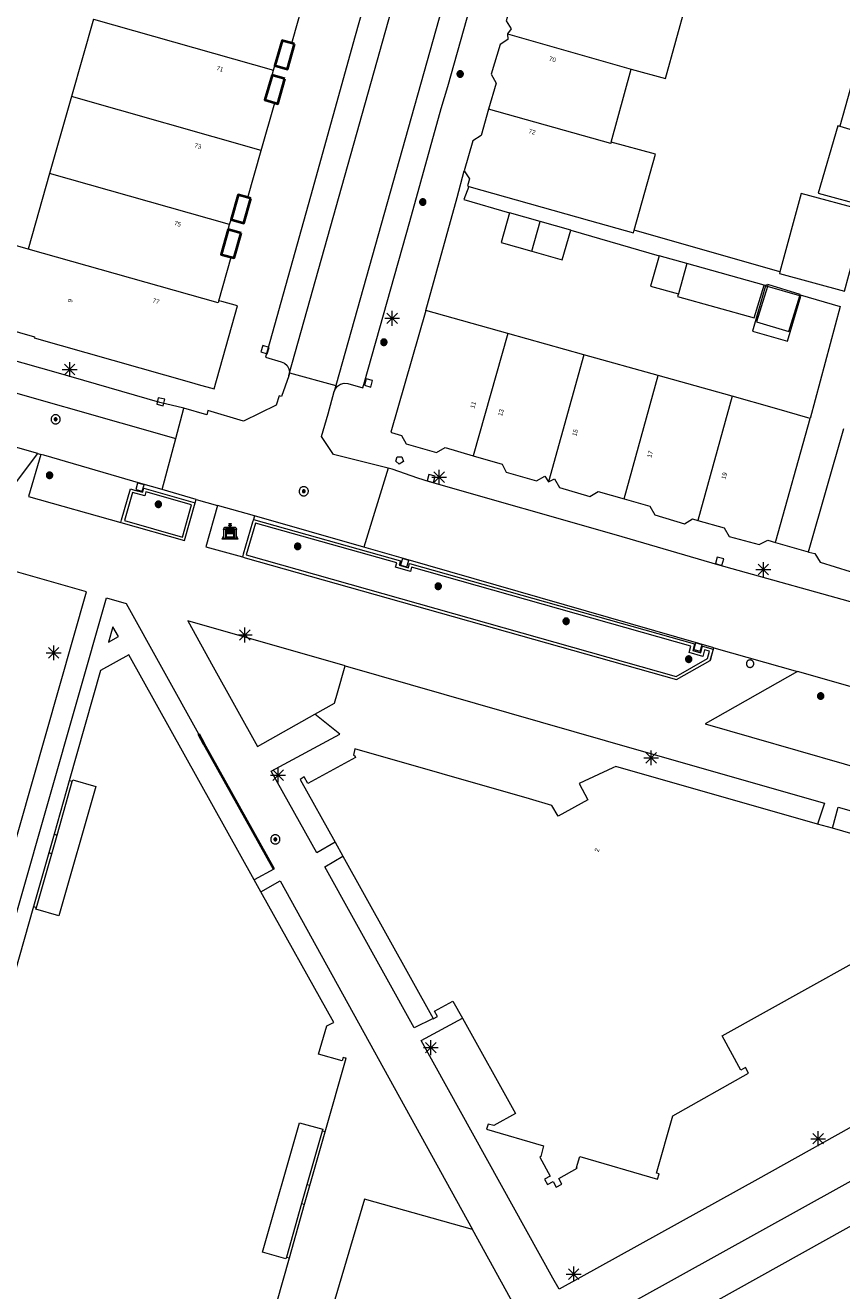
# Model space of a CAD drawing. Header units: metres. Extents: x 135779 to 137489, y 452643 to 455118.
# Tile 214 of 256: x 136833 to 136888, y 453470 to 453555. Entities that reach past the tile are written whole.
import ezdxf
from ezdxf.enums import TextEntityAlignment as Align

# ---------------------------------------------------------------- set-up
doc = ezdxf.new("R2010")
doc.units = ezdxf.units.M
doc.linetypes.add('DGN_Style_4', pattern=[89.853097, 44.898487, -22.449243, 0.056123, -22.449243])
for name, color, linetype, lineweight in [('KTop_BAK_Afval apart plaats', 96, 'Continuous', 13), ('KTop_BTD_Groenvoorziening', 62, 'Continuous', 13), ('KTop_GBI_Luifel', 40, 'Continuous', 40), ('KTop_NAR_Huisnummer (t)', 7, 'Continuous', 13), ('KTop_NAR_Huisnummer tijdelijk (t)', 7, 'Continuous', 13), ('KTop_OBW_Overig Plus', 1, 'Continuous', 13), ('KTop_OTD_Gesloten verharding', 15, 'Continuous', 13), ('KTop_PAL_Afsluitpaal', 222, 'Continuous', 13), ('KTop_PAL_Lichtmast', 40, 'Continuous', 13), ('KTop_PND_Grondvlaksituatie van BAG-pand [tachy]', 1, 'Continuous', 13), ('KTop_PND_Pandscheiding', 40, 'Continuous', 13), ('KTop_PUT_Brandkraan of -put', 1, 'Continuous', 13), ('KTop_PUT_Inspectie- of rioolput', 15, 'Continuous', 13), ('KTop_PUT_Kolk', 15, 'Continuous', 13), ('KTop_SHD_Hek (l)', 15, 'DGN_Style_4', 40), ('KTop_SHD_Muur', 15, 'Continuous', 13), ('KTop_VGO_Boom', 92, 'Continuous', 13), ('KTop_WGD_Rijbaan_Lokale weg', 251, 'Continuous', 13), ('KTop_WGD_Rijbaan_Lokale weg_verkeersdrempel', 40, 'Continuous', 13), ('KTop_WGD_Voetpad', 251, 'Continuous', 13)]:
    doc.layers.add(name, color=color, linetype=linetype, lineweight=lineweight)
doc.styles.add('Style-ROVU', font='ROVU.shx')
doc.styles.add('Style-ROVUCURSIEF', font='ROVUCURSIEF.shx')

# ---------------------------------------------------------------- blocks, each defined once
blk = doc.blocks.new('BAK_Afval_apart_plaats')
at = {"layer": 'KTop_BAK_Afval apart plaats'}
for p, q in [((-0.43, 0.141), (-0.425, 0.168)), ((-0.43, 0.118), (-0.43, 0.141)), ((-0.29, 0.118), (-0.43, 0.118)), ((-0.43, 0.118), (-0.43, -0.457)), ((-0.29, 0.118), (-0.43, 0.118)), ((-0.425, 0.168), (-0.416, 0.193)), ((-0.416, 0.193), (-0.403, 0.215)), ((-0.403, 0.215), (-0.384, 0.24)), ((-0.384, 0.24), (-0.364, 0.258)), ((-0.364, 0.258), (-0.342, 0.272)), ((-0.342, 0.272), (0, 0.272)), ((-0.282, 0.167), (-0.29, 0.146)), ((-0.282, 0.167), (-0.29, 0.146)), ((-0.29, 0.146), (-0.29, 0.118)), ((-0.29, 0.146), (-0.29, 0.118)), ((-0.29, -0.429), (-0.29, 0.118)), ((-0.29, 0.118), (-0.29, -0.429)), ((-0.273, 0.186), (-0.282, 0.167)), ((-0.273, 0.186), (-0.282, 0.167)), ((-0.248, 0.217), (-0.273, 0.186)), ((-0.248, 0.217), (-0.273, 0.186)), ((0.248, 0.217), (-0.248, 0.217)), ((0.248, 0.217), (-0.248, 0.217)), ((-0.242, 0.081), (-0.242, 0.153)), ((-0.242, 0.153), (0.242, 0.153)), ((0.242, 0.081), (-0.242, 0.081)), ((-0.242, 0.034), (-0.242, 0.081)), ((-0.242, 0.081), (0.242, 0.081)), ((-0.242, -0.059), (-0.242, 0.034)), ((-0.242, 0.034), (0.242, 0.034)), ((0.242, 0.034), (-0.242, 0.034)), ((-0.073, 0.513), (-0.072, 0.515)), ((-0.073, 0.513), (-0.073, 0.49)), ((-0.072, 0.511), (-0.073, 0.513)), ((-0.072, 0.511), (-0.073, 0.513)), ((-0.073, 0.49), (-0.072, 0.488)), ((-0.073, 0.399), (-0.073, 0.376)), ((-0.072, 0.397), (-0.073, 0.399)), ((-0.073, 0.376), (-0.072, 0.374)), ((-0.072, 0.515), (-0.071, 0.516)), ((-0.07, 0.51), (-0.072, 0.511)), ((-0.07, 0.51), (-0.072, 0.511)), ((-0.072, 0.488), (-0.07, 0.486)), ((-0.07, 0.396), (-0.072, 0.397)), ((-0.072, 0.374), (-0.07, 0.373)), ((-0.071, 0.516), (-0.07, 0.517)), ((-0.07, 0.517), (-0.067, 0.519)), ((-0.069, 0.509), (-0.07, 0.51)), ((-0.069, 0.509), (-0.07, 0.51)), ((-0.07, 0.486), (-0.069, 0.485)), ((-0.069, 0.395), (-0.07, 0.396)), ((-0.07, 0.373), (-0.069, 0.371)), ((-0.066, 0.507), (-0.069, 0.509)), ((-0.066, 0.507), (-0.069, 0.509)), ((-0.069, 0.485), (-0.066, 0.484)), ((-0.066, 0.394), (-0.069, 0.395)), ((-0.069, 0.371), (-0.066, 0.37)), ((-0.067, 0.519), (-0.065, 0.52)), ((-0.063, 0.506), (-0.066, 0.507)), ((-0.063, 0.506), (-0.066, 0.507)), ((-0.066, 0.484), (-0.063, 0.483)), ((-0.063, 0.392), (-0.066, 0.394)), ((-0.066, 0.37), (-0.063, 0.369)), ((-0.065, 0.52), (-0.061, 0.521)), ((-0.059, 0.505), (-0.063, 0.506)), ((-0.059, 0.505), (-0.063, 0.506)), ((-0.063, 0.483), (-0.059, 0.482)), ((-0.059, 0.391), (-0.063, 0.392)), ((-0.063, 0.369), (-0.059, 0.368)), ((-0.061, 0.521), (-0.055, 0.523)), ((-0.054, 0.504), (-0.059, 0.505)), ((-0.054, 0.504), (-0.059, 0.505)), ((-0.059, 0.482), (-0.054, 0.481)), ((-0.054, 0.39), (-0.059, 0.391)), ((-0.059, 0.368), (-0.054, 0.367)), ((-0.055, 0.523), (-0.049, 0.524)), ((-0.048, 0.503), (-0.054, 0.504)), ((-0.048, 0.503), (-0.054, 0.504)), ((-0.054, 0.481), (-0.048, 0.48)), ((-0.048, 0.389), (-0.054, 0.39)), ((-0.054, 0.367), (-0.048, 0.366)), ((-0.049, 0.524), (-0.043, 0.525)), ((-0.043, 0.502), (-0.048, 0.503)), ((-0.043, 0.502), (-0.048, 0.503)), ((-0.048, 0.48), (-0.043, 0.479)), ((-0.043, 0.388), (-0.048, 0.389)), ((-0.048, 0.366), (-0.043, 0.365)), ((-0.043, 0.525), (-0.035, 0.526)), ((-0.036, 0.501), (-0.043, 0.502)), ((-0.036, 0.501), (-0.043, 0.502)), ((-0.043, 0.479), (-0.036, 0.478)), ((-0.036, 0.388), (-0.043, 0.388)), ((-0.043, 0.365), (-0.036, 0.364)), ((-0.03, 0.501), (-0.036, 0.501)), ((-0.03, 0.501), (-0.036, 0.501)), ((-0.036, 0.478), (-0.03, 0.478)), ((-0.03, 0.387), (-0.036, 0.388)), ((-0.036, 0.364), (-0.03, 0.364)), ((-0.035, 0.526), (-0.029, 0.527)), ((-0.021, 0.5), (-0.03, 0.501)), ((-0.021, 0.5), (-0.03, 0.501)), ((-0.03, 0.478), (-0.028, 0.478)), ((-0.021, 0.387), (-0.03, 0.387)), ((-0.03, 0.364), (-0.028, 0.364)), ((-0.029, 0.527), (-0.023, 0.527)), ((-0.028, 0.478), (-0.021, 0.477)), ((-0.028, 0.468), (-0.028, 0.478)), ((-0.028, 0.478), (-0.021, 0.477)), ((-0.028, 0.4), (-0.028, 0.468)), ((-0.028, 0.468), (-0.021, 0.468)), ((-0.021, 0.468), (-0.028, 0.468)), ((-0.021, 0.4), (-0.028, 0.4)), ((-0.028, 0.364), (-0.021, 0.363)), ((-0.028, 0.355), (-0.028, 0.364)), ((-0.028, 0.364), (-0.021, 0.363)), ((-0.028, 0.272), (-0.028, 0.355)), ((-0.028, 0.355), (-0.021, 0.354)), ((-0.021, 0.354), (-0.028, 0.355)), ((0.028, 0.272), (-0.028, 0.272)), ((-0.023, 0.527), (-0.013, 0.528)), ((-0.014, 0.5), (-0.021, 0.5)), ((-0.014, 0.5), (-0.021, 0.5)), ((-0.021, 0.477), (-0.014, 0.477)), ((-0.021, 0.477), (-0.014, 0.477)), ((-0.021, 0.468), (-0.014, 0.468)), ((-0.014, 0.468), (-0.021, 0.468)), ((-0.014, 0.399), (-0.021, 0.4)), ((-0.014, 0.386), (-0.021, 0.387)), ((-0.021, 0.363), (-0.014, 0.363)), ((-0.021, 0.363), (-0.014, 0.363)), ((-0.021, 0.354), (-0.014, 0.354)), ((-0.014, 0.354), (-0.021, 0.354)), ((0, 0.5), (-0.014, 0.5)), ((0, 0.5), (-0.014, 0.5)), ((-0.014, 0.477), (0, 0.477)), ((-0.014, 0.477), (0, 0.477)), ((-0.014, 0.468), (0, 0.468)), ((0, 0.468), (-0.014, 0.468)), ((0, 0.399), (-0.014, 0.399)), ((0, 0.386), (-0.014, 0.386)), ((-0.014, 0.363), (0, 0.363)), ((-0.014, 0.363), (0, 0.363)), ((-0.014, 0.354), (0, 0.354)), ((0, 0.354), (-0.014, 0.354)), ((-0.013, 0.528), (-0.005, 0.528)), ((-0.005, 0.528), (0, 0.528)), ((0, 0.528), (0.005, 0.528)), ((0, 0.5), (0, 0.477)), ((0, 0.477), (0, 0.5)), ((0, 0.477), (0, 0.5)), ((0, 0.5), (0.014, 0.5)), ((0.014, 0.5), (0, 0.5)), ((0.014, 0.477), (0, 0.477)), ((0, 0.477), (0.014, 0.477)), ((0.014, 0.468), (0, 0.468)), ((0, 0.468), (0, 0.399)), ((0, 0.468), (0, 0.399)), ((0.014, 0.468), (0, 0.468)), ((0, 0.399), (0.014, 0.399)), ((0, 0.363), (0, 0.386)), ((0, 0.363), (0, 0.386)), ((0, 0.386), (0.014, 0.386)), ((0.014, 0.363), (0, 0.363)), ((0, 0.363), (0.014, 0.363)), ((0, 0.354), (0.014, 0.354)), ((0, 0.272), (0, 0.354)), ((0, 0.354), (0, 0.272)), ((0.014, 0.354), (0, 0.354)), ((0, 0.272), (0.342, 0.272)), ((0.028, 0.272), (0, 0.272)), ((0, 0.272), (0.028, 0.272)), ((0.005, 0.528), (0.013, 0.528)), ((0.013, 0.528), (0.023, 0.527)), ((0.014, 0.5), (0.021, 0.5)), ((0.021, 0.5), (0.014, 0.5)), ((0.021, 0.477), (0.014, 0.477)), ((0.014, 0.477), (0.021, 0.477)), ((0.021, 0.468), (0.014, 0.468)), ((0.021, 0.468), (0.014, 0.468)), ((0.014, 0.399), (0.021, 0.4)), ((0.014, 0.386), (0.021, 0.387)), ((0.021, 0.363), (0.014, 0.363)), ((0.014, 0.363), (0.021, 0.363)), ((0.014, 0.354), (0.021, 0.354)), ((0.021, 0.354), (0.014, 0.354)), ((0.021, 0.5), (0.03, 0.501)), ((0.03, 0.501), (0.021, 0.5)), ((0.028, 0.478), (0.021, 0.477)), ((0.021, 0.477), (0.028, 0.478)), ((0.021, 0.468), (0.028, 0.468)), ((0.028, 0.468), (0.021, 0.468)), ((0.028, 0.468), (0.021, 0.468)), ((0.021, 0.4), (0.028, 0.4)), ((0.021, 0.387), (0.03, 0.387)), ((0.028, 0.364), (0.021, 0.363)), ((0.021, 0.363), (0.028, 0.364)), ((0.021, 0.354), (0.028, 0.355)), ((0.028, 0.355), (0.021, 0.354)), ((0.023, 0.527), (0.029, 0.527)), ((0.03, 0.478), (0.028, 0.478)), ((0.028, 0.478), (0.028, 0.468)), ((0.028, 0.4), (0.028, 0.468)), ((0.03, 0.364), (0.028, 0.364)), ((0.028, 0.364), (0.028, 0.355)), ((0.028, 0.355), (0.028, 0.272)), ((0.029, 0.527), (0.035, 0.526)), ((0.03, 0.501), (0.036, 0.501)), ((0.036, 0.501), (0.03, 0.501)), ((0.036, 0.478), (0.03, 0.478)), ((0.03, 0.387), (0.036, 0.388)), ((0.036, 0.364), (0.03, 0.364)), ((0.035, 0.526), (0.043, 0.525)), ((0.036, 0.501), (0.043, 0.502)), ((0.043, 0.502), (0.036, 0.501)), ((0.043, 0.479), (0.036, 0.478)), ((0.036, 0.388), (0.043, 0.388)), ((0.043, 0.365), (0.036, 0.364)), ((0.043, 0.525), (0.049, 0.524)), ((0.043, 0.502), (0.048, 0.503)), ((0.048, 0.503), (0.043, 0.502)), ((0.048, 0.48), (0.043, 0.479)), ((0.043, 0.388), (0.048, 0.389)), ((0.048, 0.366), (0.043, 0.365)), ((0.048, 0.503), (0.054, 0.504)), ((0.054, 0.504), (0.048, 0.503)), ((0.054, 0.481), (0.048, 0.48)), ((0.048, 0.389), (0.054, 0.39)), ((0.054, 0.367), (0.048, 0.366)), ((0.049, 0.524), (0.055, 0.523)), ((0.054, 0.504), (0.059, 0.505)), ((0.059, 0.505), (0.054, 0.504)), ((0.059, 0.482), (0.054, 0.481)), ((0.054, 0.39), (0.059, 0.391)), ((0.059, 0.368), (0.054, 0.367)), ((0.055, 0.523), (0.061, 0.521)), ((0.059, 0.505), (0.063, 0.506)), ((0.063, 0.506), (0.059, 0.505)), ((0.063, 0.483), (0.059, 0.482)), ((0.059, 0.391), (0.063, 0.392)), ((0.063, 0.369), (0.059, 0.368)), ((0.061, 0.521), (0.065, 0.52)), ((0.063, 0.506), (0.066, 0.507)), ((0.066, 0.507), (0.063, 0.506)), ((0.066, 0.484), (0.063, 0.483)), ((0.063, 0.392), (0.066, 0.394)), ((0.066, 0.37), (0.063, 0.369)), ((0.065, 0.52), (0.067, 0.519)), ((0.066, 0.507), (0.069, 0.509)), ((0.069, 0.509), (0.066, 0.507)), ((0.069, 0.485), (0.066, 0.484)), ((0.066, 0.394), (0.069, 0.395)), ((0.069, 0.371), (0.066, 0.37)), ((0.067, 0.519), (0.07, 0.517)), ((0.069, 0.509), (0.07, 0.51)), ((0.07, 0.51), (0.069, 0.509)), ((0.07, 0.486), (0.069, 0.485)), ((0.069, 0.395), (0.07, 0.396)), ((0.07, 0.373), (0.069, 0.371)), ((0.07, 0.517), (0.071, 0.516)), ((0.07, 0.51), (0.072, 0.511)), ((0.072, 0.511), (0.07, 0.51)), ((0.072, 0.488), (0.07, 0.486)), ((0.07, 0.396), (0.072, 0.397)), ((0.072, 0.374), (0.07, 0.373)), ((0.071, 0.516), (0.072, 0.515)), ((0.072, 0.515), (0.073, 0.513)), ((0.072, 0.511), (0.073, 0.513)), ((0.073, 0.513), (0.072, 0.511)), ((0.073, 0.49), (0.072, 0.488)), ((0.072, 0.397), (0.073, 0.399)), ((0.073, 0.376), (0.072, 0.374)), ((0.073, 0.513), (0.073, 0.49)), ((0.073, 0.399), (0.073, 0.376)), ((0.242, 0.153), (0.242, 0.081)), ((0.242, 0.081), (0.242, 0.034)), ((0.242, 0.034), (0.242, -0.059)), ((0.273, 0.186), (0.248, 0.217)), ((0.273, 0.186), (0.248, 0.217)), ((0.282, 0.167), (0.273, 0.186)), ((0.282, 0.167), (0.273, 0.186)), ((0.29, 0.146), (0.282, 0.167)), ((0.29, 0.146), (0.282, 0.167)), ((0.29, 0.118), (0.29, 0.146)), ((0.29, 0.118), (0.29, 0.146)), ((0.43, 0.118), (0.29, 0.118)), ((0.29, 0.118), (0.29, -0.429)), ((0.43, 0.118), (0.29, 0.118)), ((0.29, -0.429), (0.29, 0.118)), ((0.342, 0.272), (0.364, 0.258)), ((0.364, 0.258), (0.384, 0.24)), ((0.384, 0.24), (0.403, 0.215)), ((0.403, 0.215), (0.416, 0.193)), ((0.416, 0.193), (0.425, 0.168)), ((0.425, 0.168), (0.43, 0.141)), ((0.43, 0.141), (0.43, 0.118)), ((0.43, -0.457), (0.43, 0.118)), ((-0.528, -0.528), (-0.43, -0.332)), ((0.528, -0.528), (-0.528, -0.528)), ((-0.43, -0.332), (-0.43, -0.457)), ((-0.43, -0.457), (0.43, -0.457)), ((-0.43, -0.457), (0.43, -0.457)), ((0.29, -0.429), (-0.29, -0.429)), ((-0.29, -0.429), (0.29, -0.429)), ((0.242, -0.059), (-0.242, -0.059)), ((-0.242, -0.059), (-0.242, -0.092)), ((0.242, -0.059), (-0.242, -0.059)), ((-0.242, -0.092), (0.242, -0.092)), ((-0.242, -0.11), (-0.242, -0.092)), ((-0.242, -0.092), (0.242, -0.092)), ((0.242, -0.11), (-0.242, -0.11)), ((0.242, -0.11), (-0.242, -0.11)), ((-0.242, -0.147), (0.242, -0.147)), ((-0.242, -0.41), (-0.242, -0.147)), ((0.242, -0.41), (-0.242, -0.41)), ((0.242, -0.11), (0.242, -0.059)), ((0.242, -0.092), (0.242, -0.11)), ((0.242, -0.092), (0.242, -0.11)), ((0.242, -0.147), (0.242, -0.41)), ((0.43, -0.457), (0.43, -0.332)), ((0.43, -0.332), (0.528, -0.528))]:
    blk.add_line(p, q, dxfattribs=at)
at = {"layer": 'KTop_BAK_Afval apart plaats', "flags": 128}
blk.add_lwpolyline([(0.029, 0.413), (0.035, 0.412), (0.043, 0.411), (0.049, 0.41), (0.055, 0.409), (0.061, 0.407), (0.065, 0.406), (0.067, 0.405), (0.07, 0.403), (0.071, 0.402), (0.072, 0.401), (0.073, 0.399), (0.072, 0.397), (0.07, 0.396), (0.069, 0.395), (0.066, 0.394), (0.063, 0.392), (0.059, 0.391), (0.054, 0.39), (0.048, 0.389), (0.043, 0.388), (0.036, 0.388), (0.03, 0.387), (0.021, 0.387), (0.014, 0.386), (0, 0.386), (-0.014, 0.386), (-0.021, 0.387), (-0.03, 0.387), (-0.036, 0.388), (-0.043, 0.388), (-0.048, 0.389), (-0.054, 0.39), (-0.059, 0.391), (-0.063, 0.392), (-0.066, 0.394), (-0.069, 0.395), (-0.07, 0.396), (-0.072, 0.397), (-0.073, 0.399), (-0.072, 0.401), (-0.071, 0.402), (-0.07, 0.403), (-0.067, 0.405), (-0.065, 0.406), (-0.061, 0.407), (-0.055, 0.409), (-0.049, 0.41), (-0.043, 0.411), (-0.035, 0.412), (-0.029, 0.413), (-0.028, 0.413), (-0.028, 0.4), (-0.021, 0.4), (-0.014, 0.399), (0, 0.399), (0.014, 0.399), (0.021, 0.4), (0.028, 0.4), (0.028, 0.413), (0.029, 0.413), (0.028, 0.413)], dxfattribs=at)
at = {"layer": 'KTop_BAK_Afval apart plaats'}
for p in [(0, 0), (-0.43, -0.457)]:
    blk.add_point(p, dxfattribs=at)
blk = doc.blocks.new('PAL_Lichtmast')
at = {"layer": 'KTop_PAL_Lichtmast'}
for p, q in [((-0.354, -0.354), (0.354, 0.354)), ((0.354, -0.354), (-0.354, 0.354)), ((0, -0.5), (0, 0.5)), ((-0.5, 0), (0.5, 0))]:
    blk.add_line(p, q, dxfattribs=at)
blk = doc.blocks.new('PAL_Afsluitpaal')
at = {"layer": 'KTop_PAL_Afsluitpaal', "flags": 128}
blk.add_lwpolyline([(0.25, 0), (0.249, 0.026), (0.245, 0.052), (0.238, 0.077), (0.228, 0.102), (0.217, 0.125), (0.202, 0.147), (0.186, 0.167), (0.167, 0.186), (0.147, 0.202), (0.125, 0.217), (0.102, 0.228), (0.077, 0.238), (0.052, 0.245), (0.026, 0.249), (0, 0.25), (-0.026, 0.249), (-0.052, 0.245), (-0.077, 0.238), (-0.102, 0.228), (-0.125, 0.217), (-0.147, 0.202), (-0.167, 0.186), (-0.186, 0.167), (-0.202, 0.147), (-0.217, 0.125), (-0.228, 0.102), (-0.238, 0.077), (-0.245, 0.052), (-0.249, 0.026), (-0.25, 0), (-0.249, -0.026), (-0.245, -0.052), (-0.238, -0.077), (-0.228, -0.102), (-0.217, -0.125), (-0.202, -0.147), (-0.186, -0.167), (-0.167, -0.186), (-0.147, -0.202), (-0.125, -0.217), (-0.102, -0.228), (-0.077, -0.238), (-0.052, -0.245), (-0.026, -0.249), (0, -0.25), (0.026, -0.249), (0.052, -0.245), (0.077, -0.238), (0.102, -0.228), (0.125, -0.217), (0.147, -0.202), (0.167, -0.186), (0.186, -0.167), (0.202, -0.147), (0.217, -0.125), (0.228, -0.102), (0.238, -0.077), (0.245, -0.052), (0.249, -0.026), (0.25, 0)], dxfattribs=at)
blk = doc.blocks.new('PUT_Kolk')
at = {"layer": 'KTop_PUT_Kolk', "flags": 128}
blk.add_lwpolyline([(0.225, -0.225), (0.225, 0.225), (-0.225, 0.225), (-0.225, -0.225), (0.225, -0.225)], dxfattribs=at)
blk = doc.blocks.new('PUT_Brandkraan_of_-put')
at = {"layer": 'KTop_PUT_Brandkraan of -put'}
for p, q in [((-0.25, 0.034), (0, 0.25)), ((-0.158, -0.25), (-0.25, 0.034)), ((0, 0.25), (0.25, 0.033)), ((0.25, 0.033), (0.158, -0.25)), ((0.158, -0.25), (-0.158, -0.25))]:
    blk.add_line(p, q, dxfattribs=at)
blk = doc.blocks.new('PUT_Inspectie-_of_rioolput')
at = {"layer": 'KTop_PUT_Inspectie- of rioolput', "flags": 128}
for points in [[(0.31, 0), (0.308, 0.032), (0.303, 0.064), (0.294, 0.095), (0.283, 0.126), (0.268, 0.155), (0.25, 0.182), (0.23, 0.207), (0.207, 0.23), (0.182, 0.25), (0.154, 0.268), (0.126, 0.283), (0.095, 0.294), (0.064, 0.303), (0.032, 0.308), (0, 0.309), (-0.032, 0.308), (-0.064, 0.303), (-0.096, 0.294), (-0.126, 0.283), (-0.155, 0.268), (-0.182, 0.25), (-0.207, 0.23), (-0.23, 0.207), (-0.25, 0.182), (-0.268, 0.154), (-0.283, 0.126), (-0.294, 0.095), (-0.303, 0.064), (-0.308, 0.032), (-0.309, 0), (-0.308, -0.032), (-0.303, -0.064), (-0.294, -0.096), (-0.283, -0.126), (-0.268, -0.155), (-0.25, -0.182), (-0.23, -0.207), (-0.207, -0.23), (-0.182, -0.25), (-0.155, -0.268), (-0.126, -0.283), (-0.096, -0.294), (-0.064, -0.303), (-0.032, -0.308), (0, -0.309), (0.032, -0.308), (0.064, -0.303), (0.095, -0.294), (0.126, -0.283), (0.155, -0.268), (0.182, -0.25), (0.207, -0.23), (0.23, -0.207), (0.25, -0.182), (0.268, -0.155), (0.283, -0.126), (0.294, -0.096), (0.303, -0.064), (0.308, -0.032), (0.31, 0)], [(0.095, 0), (0.094, 0.009), (0.092, 0.019), (0.09, 0.029), (0.086, 0.038), (0.082, 0.047), (0.076, 0.055), (0.07, 0.063), (0.063, 0.07), (0.055, 0.076), (0.047, 0.082), (0.038, 0.086), (0.029, 0.09), (0.019, 0.092), (0.009, 0.094), (0, 0.094), (-0.01, 0.094), (-0.02, 0.092), (-0.029, 0.09), (-0.039, 0.086), (-0.048, 0.082), (-0.056, 0.076), (-0.064, 0.07), (-0.071, 0.063), (-0.077, 0.055), (-0.082, 0.047), (-0.087, 0.038), (-0.09, 0.029), (-0.093, 0.019), (-0.094, 0.009), (-0.095, 0), (-0.094, -0.01), (-0.093, -0.02), (-0.09, -0.029), (-0.087, -0.039), (-0.082, -0.048), (-0.077, -0.056), (-0.071, -0.064), (-0.064, -0.071), (-0.056, -0.077), (-0.047, -0.082), (-0.039, -0.087), (-0.029, -0.09), (-0.02, -0.093), (-0.01, -0.094), (0, -0.095), (0.009, -0.094), (0.019, -0.093), (0.029, -0.09), (0.038, -0.087), (0.047, -0.082), (0.055, -0.077), (0.063, -0.071), (0.07, -0.064), (0.076, -0.056), (0.082, -0.047), (0.086, -0.039), (0.09, -0.029), (0.092, -0.02), (0.094, -0.01), (0.095, 0)], [(0.035, 0), (0.034, 0.003), (0.034, 0.007), (0.033, 0.01), (0.031, 0.014), (0.03, 0.017), (0.028, 0.02), (0.026, 0.023), (0.023, 0.026), (0.02, 0.028), (0.017, 0.03), (0.014, 0.031), (0.01, 0.033), (0.007, 0.034), (0.003, 0.034), (0, 0.034), (-0.004, 0.034), (-0.007, 0.034), (-0.011, 0.033), (-0.014, 0.031), (-0.018, 0.03), (-0.021, 0.028), (-0.023, 0.026), (-0.026, 0.023), (-0.028, 0.02), (-0.03, 0.017), (-0.032, 0.014), (-0.033, 0.01), (-0.034, 0.007), (-0.035, 0.003), (-0.035, 0), (-0.035, -0.004), (-0.034, -0.007), (-0.033, -0.011), (-0.032, -0.014), (-0.03, -0.018), (-0.028, -0.021), (-0.026, -0.023), (-0.023, -0.026), (-0.021, -0.028), (-0.017, -0.03), (-0.014, -0.032), (-0.011, -0.033), (-0.007, -0.034), (-0.004, -0.035), (0, -0.035), (0.003, -0.035), (0.007, -0.034), (0.01, -0.033), (0.014, -0.032), (0.017, -0.03), (0.02, -0.028), (0.023, -0.026), (0.026, -0.023), (0.028, -0.021), (0.03, -0.017), (0.031, -0.014), (0.033, -0.011), (0.034, -0.007), (0.034, -0.004), (0.035, 0)], [(0.01, 0.02), (0.007, 0.02), (0.005, 0.021), (0.003, 0.022), (0.001, 0.022), (-0.001, 0.022), (-0.004, 0.022), (-0.006, 0.021), (-0.008, 0.02), (-0.01, 0.019), (-0.012, 0.018), (-0.014, 0.017), (-0.016, 0.015), (-0.017, 0.013), (-0.019, 0.012), (-0.02, 0.009), (-0.021, 0.007), (-0.022, 0.005), (-0.022, 0.003), (-0.022, 0.001), (-0.022, -0.001), (-0.022, -0.004), (-0.022, -0.006), (-0.021, -0.008), (-0.02, -0.01), (-0.019, -0.012), (-0.017, -0.014), (-0.016, -0.016), (-0.014, -0.017), (-0.012, -0.019), (-0.01, -0.02), (-0.008, -0.021), (-0.006, -0.022), (-0.003, -0.022), (-0.001, -0.022), (0.001, -0.022), (0.003, -0.022), (0.005, -0.022), (0.008, -0.021), (0.01, -0.02), (0.012, -0.019), (0.014, -0.017), (0.015, -0.016), (0.017, -0.014), (0.018, -0.012), (0.02, -0.01), (0.02, -0.008), (0.021, -0.006), (0.022, -0.003), (0.022, -0.001), (0.022, 0.001), (0.022, 0.003), (0.021, 0.005), (0.02, 0.008), (0.019, 0.01), (0.018, 0.012), (0.017, 0.014), (0.015, 0.015), (0.013, 0.017), (0.012, 0.018), (0.01, 0.02)]]:
    blk.add_lwpolyline(points, dxfattribs=at)
blk = doc.blocks.new('VGO_Boom')
at = {"layer": 'KTop_VGO_Boom', "flags": 128}
for points in [[(0.215, 0), (0.214, 0.022), (0.21, 0.045), (0.204, 0.066), (0.196, 0.087), (0.186, 0.108), (0.174, 0.126), (0.16, 0.144), (0.144, 0.16), (0.126, 0.174), (0.107, 0.186), (0.087, 0.196), (0.066, 0.204), (0.045, 0.21), (0.022, 0.214), (-0.001, 0.215), (-0.023, 0.214), (-0.045, 0.21), (-0.067, 0.204), (-0.088, 0.196), (-0.108, 0.186), (-0.127, 0.174), (-0.144, 0.16), (-0.16, 0.144), (-0.174, 0.126), (-0.187, 0.107), (-0.197, 0.087), (-0.205, 0.066), (-0.211, 0.045), (-0.214, 0.022), (-0.215, -0.001), (-0.214, -0.023), (-0.211, -0.045), (-0.205, -0.067), (-0.197, -0.088), (-0.187, -0.108), (-0.174, -0.127), (-0.16, -0.144), (-0.144, -0.16), (-0.127, -0.174), (-0.108, -0.187), (-0.088, -0.197), (-0.067, -0.205), (-0.045, -0.211), (-0.023, -0.214), (0, -0.215), (0.022, -0.214), (0.045, -0.211), (0.066, -0.205), (0.087, -0.197), (0.108, -0.187), (0.126, -0.174), (0.144, -0.16), (0.16, -0.144), (0.174, -0.127), (0.186, -0.108), (0.196, -0.088), (0.204, -0.067), (0.21, -0.045), (0.214, -0.023), (0.215, -0.001)], [(0.155, 0), (0.154, 0.016), (0.152, 0.032), (0.147, 0.048), (0.142, 0.063), (0.134, 0.078), (0.125, 0.091), (0.115, 0.104), (0.104, 0.115), (0.091, 0.125), (0.077, 0.134), (0.063, 0.142), (0.048, 0.147), (0.032, 0.152), (0.016, 0.154), (-0.001, 0.155), (-0.017, 0.154), (-0.033, 0.152), (-0.048, 0.147), (-0.064, 0.142), (-0.078, 0.134), (-0.092, 0.125), (-0.104, 0.115), (-0.116, 0.104), (-0.126, 0.091), (-0.135, 0.077), (-0.142, 0.063), (-0.148, 0.048), (-0.152, 0.032), (-0.155, 0.016), (-0.155, -0.001), (-0.155, -0.017), (-0.152, -0.033), (-0.148, -0.048), (-0.142, -0.064), (-0.135, -0.078), (-0.126, -0.092), (-0.116, -0.104), (-0.104, -0.116), (-0.092, -0.126), (-0.078, -0.135), (-0.064, -0.142), (-0.048, -0.148), (-0.033, -0.152), (-0.017, -0.155), (0, -0.155), (0.016, -0.155), (0.032, -0.152), (0.048, -0.148), (0.063, -0.142), (0.078, -0.135), (0.091, -0.126), (0.104, -0.116), (0.115, -0.104), (0.125, -0.092), (0.134, -0.078), (0.142, -0.064), (0.147, -0.048), (0.152, -0.033), (0.154, -0.017), (0.155, -0.001)], [(0.095, 0), (0.094, 0.01), (0.093, 0.02), (0.09, 0.029), (0.087, 0.039), (0.082, 0.048), (0.077, 0.056), (0.071, 0.064), (0.064, 0.071), (0.056, 0.077), (0.047, 0.082), (0.039, 0.087), (0.029, 0.09), (0.02, 0.093), (0.01, 0.094), (-0.001, 0.095), (-0.01, 0.094), (-0.02, 0.093), (-0.03, 0.09), (-0.039, 0.087), (-0.048, 0.082), (-0.056, 0.077), (-0.064, 0.071), (-0.071, 0.064), (-0.077, 0.056), (-0.083, 0.047), (-0.087, 0.039), (-0.091, 0.029), (-0.093, 0.02), (-0.095, 0.01), (-0.095, -0.001), (-0.095, -0.01), (-0.093, -0.02), (-0.091, -0.03), (-0.087, -0.039), (-0.083, -0.048), (-0.077, -0.056), (-0.071, -0.064), (-0.064, -0.071), (-0.056, -0.077), (-0.048, -0.083), (-0.039, -0.087), (-0.03, -0.091), (-0.02, -0.093), (-0.01, -0.095), (0, -0.095), (0.01, -0.095), (0.02, -0.093), (0.029, -0.091), (0.039, -0.087), (0.048, -0.083), (0.056, -0.077), (0.064, -0.071), (0.071, -0.064), (0.077, -0.056), (0.082, -0.048), (0.087, -0.039), (0.09, -0.03), (0.093, -0.02), (0.094, -0.01), (0.095, -0.001)], [(0.035, 0), (0.035, 0.004), (0.034, 0.007), (0.033, 0.011), (0.032, 0.014), (0.03, 0.018), (0.028, 0.021), (0.026, 0.023), (0.023, 0.026), (0.021, 0.028), (0.017, 0.03), (0.014, 0.032), (0.011, 0.033), (0.007, 0.034), (0.004, 0.035), (-0.001, 0.035), (-0.004, 0.035), (-0.008, 0.034), (-0.011, 0.033), (-0.015, 0.032), (-0.018, 0.03), (-0.021, 0.028), (-0.024, 0.026), (-0.027, 0.023), (-0.029, 0.021), (-0.031, 0.017), (-0.032, 0.014), (-0.034, 0.011), (-0.035, 0.007), (-0.035, 0.004), (-0.035, -0.001), (-0.035, -0.004), (-0.035, -0.008), (-0.034, -0.011), (-0.032, -0.015), (-0.031, -0.018), (-0.029, -0.021), (-0.027, -0.024), (-0.024, -0.027), (-0.021, -0.029), (-0.018, -0.031), (-0.015, -0.032), (-0.011, -0.034), (-0.008, -0.035), (-0.004, -0.035), (0, -0.035), (0.004, -0.035), (0.007, -0.035), (0.011, -0.034), (0.014, -0.032), (0.018, -0.031), (0.021, -0.029), (0.023, -0.027), (0.026, -0.024), (0.028, -0.021), (0.03, -0.018), (0.032, -0.015), (0.033, -0.011), (0.034, -0.008), (0.035, -0.004), (0.035, 0)]]:
    blk.add_lwpolyline(points, dxfattribs=at)

msp = doc.modelspace()

# ---------------------------------------------------------------- linework, layer by layer
at = {"layer": 'KTop_BTD_Groenvoorziening', "flags": 128}
for points in [[(136852.145, 453508.607), (136853.47, 453509.35), (136853.67, 453510.05), (136854.19, 453511.85)], [(136862.745, 453473.973), (136855.49, 453476.01), (136852.44, 453465.71), (136857.11, 453464.3), (136852.68, 453448.04), (136851.62, 453448.36), (136848.892, 453439.35)]]:
    msp.add_lwpolyline(points, dxfattribs=at)
at = {"layer": 'KTop_GBI_Luifel', "flags": 128}
for points in [[(136850.793, 453553.638), (136850.6, 453553.7), (136850.01, 453553.867), (136849.945, 453553.885), (136849.467, 453552.219), (136850.323, 453551.973), (136850.793, 453553.638)], [(136850.137, 453551.312), (136849.278, 453551.559), (136848.799, 453549.891), (136849.457, 453549.705), (136849.66, 453549.633), (136850.137, 453551.312)], [(136847.855, 453543.28), (136847.657, 453543.331), (136846.996, 453543.518), (136846.518, 453541.85), (136847.378, 453541.604), (136847.855, 453543.28)], [(136847.205, 453540.937), (136846.329, 453541.189), (136845.849, 453539.516), (136846.526, 453539.322), (136846.732, 453539.275), (136847.205, 453540.937)]]:
    msp.add_lwpolyline(points, dxfattribs=at)
at = {"layer": 'KTop_OBW_Overig Plus', "flags": 128}
for points in [[(136882.57, 453537.359), (136881.841, 453534.986), (136884.009, 453534.32), (136884.748, 453536.725)], [(136882.611, 453537.494), (136882.57, 453537.359)], [(136884.77, 453536.795), (136884.78, 453536.827), (136882.611, 453537.494)], [(136884.748, 453536.725), (136884.77, 453536.795)]]:
    msp.add_lwpolyline(points, dxfattribs=at)
at = {"layer": 'KTop_OTD_Gesloten verharding', "flags": 128}
msp.add_lwpolyline([(136848.086, 453521.934), (136848.019, 453521.703)], dxfattribs=at)
at = {"layer": 'KTop_PND_Grondvlaksituatie van BAG-pand [tachy]', "flags": 128}
for points in [[(136866.652, 453559.308), (136866.154, 453557.556), (136865.616, 453557.255), (136865.009, 453555.202), (136865.339, 453554.669), (136865.096, 453554.333)], [(136849.372, 453551.888), (136849.467, 453552.219), (136849.945, 453553.885), (136850.01, 453553.867), (136850.6, 453553.7), (136851.5, 453556.886)], [(136873.424, 453551.969), (136875.712, 453551.334), (136877.104, 453556.353), (136874.824, 453557.018)], [(136837.265, 453555.328), (136835.786, 453550.117)], [(136865.096, 453554.333), (136865.12, 453553.967), (136864.598, 453553.631), (136864.001, 453551.633), (136864.337, 453551.011), (136863.835, 453549.264)], [(136888.836, 453553.093), (136887.432, 453548.135), (136887.304, 453548.164)], [(136848.547, 453546.492), (136849.457, 453549.705), (136848.799, 453549.891), (136849.278, 453551.559), (136849.372, 453551.888)], [(136872.063, 453547.06), (136873.424, 453551.969)], [(136835.786, 453550.117), (136834.321, 453544.955)], [(136863.835, 453549.264), (136863.328, 453547.5), (136862.776, 453547.145), (136862.199, 453545.127)], [(136887.304, 453548.164), (136885.98, 453543.632), (136889.277, 453542.73)], [(136846.423, 453541.517), (136846.518, 453541.85), (136846.996, 453543.518), (136847.657, 453543.331), (136848.547, 453546.492)], [(136873.621, 453541.136), (136875.042, 453546.241), (136872.063, 453547.06)], [(136834.321, 453544.955), (136832.878, 453539.873)], [(136862.199, 453545.127), (136862.544, 453544.587), (136862.408, 453544.114), (136862.504, 453544.087)], [(136862.504, 453544.087), (136870.617, 453541.794), (136873.575, 453540.97), (136873.621, 453541.136)], [(136889.175, 453542.432), (136884.85, 453543.608), (136883.414, 453538.333)], [(136865.236, 453542.304), (136864.686, 453540.314), (136866.728, 453539.73)], [(136867.297, 453541.719), (136865.236, 453542.304)], [(136883.414, 453538.333), (136883.387, 453538.233), (136887.759, 453537.043), (136889.222, 453542.419), (136889.175, 453542.432)], [(136832.878, 453539.873), (136827.401, 453541.428)], [(136845.701, 453536.402), (136846.526, 453539.322), (136845.849, 453539.516), (136846.329, 453541.189), (136846.423, 453541.517)], [(136869.355, 453541.134), (136867.297, 453541.719)], [(136866.728, 453539.73), (136868.769, 453539.146), (136869.355, 453541.134)], [(136875.308, 453539.424), (136874.709, 453537.376), (136876.589, 453536.873)], [(136877.152, 453538.895), (136875.308, 453539.424)], [(136882.36, 453537.454), (136877.152, 453538.895)], [(136876.589, 453536.873), (136876.535, 453536.679), (136881.688, 453535.253), (136882.36, 453537.454)], [(136882.57, 453537.359), (136882.449, 453537.394), (136881.56, 453534.358), (136883.926, 453533.674), (136884.809, 453536.707), (136884.748, 453536.725)], [(136884.748, 453536.725), (136882.57, 453537.359)], [(136827.084, 453535.758), (136833.31, 453533.972), (136833.286, 453533.903), (136843.855, 453530.911), (136844.312, 453530.779), (136845.379, 453530.47), (136846.961, 453536.046), (136845.897, 453536.346), (136845.701, 453536.402)], [(136859.606, 453535.742), (136857.265, 453527.556), (136857.296, 453527.547), (136857.972, 453527.338), (136858.279, 453526.792), (136860.318, 453526.208), (136860.904, 453526.525), (136862.793, 453525.981)], [(136865.124, 453534.198), (136859.606, 453535.742)], [(136870.229, 453532.769), (136865.124, 453534.198)], [(136875.237, 453531.367), (136870.229, 453532.769)], [(136880.208, 453529.976), (136875.237, 453531.367)], [(136885.455, 453528.475), (136883.055, 453529.179), (136880.208, 453529.976)], [(136883.106, 453520.143), (136883.134, 453520.241), (136885.455, 453528.475)], [(136887.686, 453527.797), (136885.36, 453519.657), (136885.319, 453519.512)], [(136862.793, 453525.981), (136864.749, 453525.419), (136865.019, 453524.871), (136867.043, 453524.303), (136867.613, 453524.599), (136867.858, 453524.227)], [(136867.858, 453524.227), (136868.267, 453524.437), (136868.587, 453523.84), (136870.642, 453523.246), (136871.188, 453523.577), (136872.949, 453523.074)], [(136872.949, 453523.074), (136874.671, 453522.583), (136875.007, 453522), (136877.011, 453521.401), (136877.537, 453521.736), (136877.899, 453521.633)], [(136877.899, 453521.633), (136879.67, 453521.127), (136880.005, 453520.559), (136882.015, 453520.017), (136882.6, 453520.308), (136883.106, 453520.143)], [(136885.319, 453519.512), (136885.349, 453519.506), (136885.771, 453519.415), (136886.122, 453518.833), (136888.141, 453518.211), (136888.728, 453518.538), (136890.459, 453518.071)], [(136848.075, 453497.478), (136839.646, 453512.594), (136837.746, 453511.544), (136835.64, 453504.138)], [(136885.948, 453501.224), (136872.381, 453505.091), (136872.188, 453505.002), (136869.911, 453503.951), (136870.511, 453502.851), (136868.501, 453501.751), (136868.092, 453502.482), (136866.571, 453502.918), (136854.841, 453506.281), (136854.741, 453505.861), (136854.841, 453505.801), (136854.891, 453505.701), (136851.681, 453503.941), (136851.441, 453504.391), (136851.161, 453504.231), (136853.508, 453500.009)], [(136835.842, 453504.081), (136835.875, 453504.196), (136837.424, 453503.755), (136834.951, 453495.061), (136833.402, 453495.502), (136833.435, 453495.617)], [(136835.842, 453504.081), (136835.64, 453504.138)], [(136886.943, 453500.941), (136885.948, 453501.224)], [(136891.431, 453499.661), (136886.943, 453500.941)], [(136853.508, 453500.009), (136854.032, 453499.066)], [(136854.032, 453499.066), (136860.096, 453488.158)], [(136848.529, 453496.663), (136848.075, 453497.478)], [(136852.847, 453480.536), (136854.251, 453485.481), (136854.218, 453485.491), (136854.051, 453485.541), (136853.981, 453485.311), (136852.401, 453485.761), (136852.951, 453487.661), (136853.317, 453487.848), (136853.417, 453487.899), (136848.529, 453496.663)], [(136833.233, 453495.674), (136830.713, 453486.815)], [(136833.233, 453495.674), (136833.435, 453495.617)], [(136862.069, 453488.185), (136865.641, 453481.771), (136864.181, 453480.961), (136863.801, 453481.061), (136863.681, 453480.711), (136867.531, 453479.591), (136867.341, 453478.871), (136867.271, 453478.831), (136867.961, 453477.571), (136867.591, 453477.361), (136867.801, 453476.991), (136868.171, 453477.201), (136868.381, 453476.821), (136868.761, 453477.031), (136868.551, 453477.411), (136869.781, 453478.101), (136869.741, 453478.151), (136869.971, 453478.881), (136875.191, 453477.351), (136875.301, 453477.721), (136875.111, 453477.771), (136876.221, 453481.621), (136881.301, 453484.491), (136881.101, 453484.861), (136880.791, 453484.691), (136879.521, 453486.981), (136894.02, 453495.05)], [(136860.096, 453488.158), (136860.111, 453488.131), (136860.391, 453488.291), (136860.201, 453488.641), (136861.431, 453489.331), (136862.069, 453488.185)], [(136900.046, 453428.158), (136877.688, 453468.385), (136903.72, 453482.87), (136908.102, 453474.985)], [(136850.242, 453472.127), (136850.209, 453472.012), (136848.638, 453472.463), (136851.13, 453481.152), (136852.678, 453480.708), (136852.645, 453480.593)], [(136852.847, 453480.536), (136852.645, 453480.593)], [(136847.891, 453463.075), (136850.444, 453472.07)], [(136850.242, 453472.127), (136850.444, 453472.07)]]:
    msp.add_lwpolyline(points, dxfattribs=at)
at = {"layer": 'KTop_PND_Pandscheiding', "flags": 128}
for points in [[(136837.265, 453555.328), (136849.372, 453551.888)], [(136865.096, 453554.333), (136873.424, 453551.969)], [(136848.547, 453546.492), (136835.786, 453550.117)], [(136872.063, 453547.06), (136872.038, 453546.971), (136863.835, 453549.264)], [(136890.485, 453547.221), (136887.304, 453548.164)], [(136846.423, 453541.517), (136834.321, 453544.955)], [(136866.728, 453539.73), (136867.297, 453541.719)], [(136845.701, 453536.402), (136845.642, 453536.247), (136832.878, 453539.873)], [(136877.152, 453538.895), (136876.589, 453536.873)], [(136865.124, 453534.198), (136862.793, 453525.981)], [(136870.229, 453532.769), (136867.858, 453524.227)], [(136872.949, 453523.074), (136875.237, 453531.367)], [(136880.208, 453529.976), (136877.899, 453521.633)]]:
    msp.add_lwpolyline(points, dxfattribs=at)
at = {"layer": 'KTop_SHD_Hek (l)', "flags": 128}
for points in [[(136844.32, 453507.28), (136844.685, 453506.625)], [(136849.39, 453498.19), (136844.685, 453506.625)]]:
    msp.add_lwpolyline(points, dxfattribs=at)
at = {"layer": 'KTop_SHD_Muur', "flags": 128}
for points in [[(136839.107, 453521.486), (136839.165, 453521.677), (136839.752, 453523.746), (136840.035, 453523.67), (136840.586, 453523.528), (136840.659, 453523.8), (136844.112, 453522.823)], [(136839.89, 453523.501), (136839.358, 453521.623), (136843.257, 453520.519), (136843.87, 453522.684), (136840.8, 453523.553), (136840.728, 453523.284), (136839.89, 453523.501)], [(136839.107, 453521.486), (136839.111, 453521.485), (136843.395, 453520.273), (136844.112, 453522.823)], [(136848.019, 453521.703), (136847.963, 453521.512), (136847.337, 453519.367), (136847.281, 453519.175)], [(136848.156, 453521.457), (136847.529, 453519.312), (136876.431, 453511.152), (136878.549, 453512.351), (136878.686, 453512.837), (136878.347, 453512.933), (136878.236, 453512.491), (136877.309, 453512.749), (136877.425, 453513.193), (136858.657, 453518.491), (136858.579, 453518.201), (136857.569, 453518.487), (136857.655, 453518.775), (136848.156, 453521.457)], [(136848.019, 453521.703), (136857.905, 453518.912), (136857.819, 453518.624), (136858.439, 453518.448), (136858.517, 453518.738), (136877.668, 453513.332), (136877.552, 453512.889), (136878.092, 453512.739), (136878.203, 453513.181), (136878.933, 453512.975), (136878.72, 453512.218)], [(136847.281, 453519.175), (136847.473, 453519.121), (136876.458, 453510.937), (136878.72, 453512.218)], [(136838.581, 453514.481), (136838.291, 453513.461), (136838.944, 453513.837), (136838.581, 453514.481)], [(136835.64, 453504.138), (136834.617, 453500.541)], [(136834.819, 453500.484), (136835.842, 453504.081)], [(136834.617, 453500.541), (136834.259, 453499.281)], [(136834.617, 453500.541), (136834.819, 453500.484)], [(136834.461, 453499.224), (136834.819, 453500.484)], [(136834.259, 453499.281), (136833.233, 453495.674)], [(136833.435, 453495.617), (136834.461, 453499.224)], [(136834.461, 453499.224), (136834.259, 453499.281)], [(136852.645, 453480.593), (136851.621, 453476.986)], [(136851.823, 453476.929), (136852.847, 453480.536)], [(136851.621, 453476.986), (136851.263, 453475.725)], [(136851.465, 453475.668), (136851.823, 453476.929)], [(136851.823, 453476.929), (136851.621, 453476.986)], [(136851.263, 453475.725), (136850.242, 453472.127)], [(136850.444, 453472.07), (136851.465, 453475.668)], [(136851.263, 453475.725), (136851.465, 453475.668)]]:
    msp.add_lwpolyline(points, dxfattribs=at)
at = {"layer": 'KTop_WGD_Rijbaan_Lokale weg', "flags": 128}
for points in [[(136850.456, 453531.551), (136861.215, 453569.901)], [(136864.347, 453569.034), (136853.572, 453530.696)], [(136827.843, 453531.405), (136842.804, 453527.141)], [(136850.456, 453531.551), (136853.572, 453530.696)], [(136833.53, 453526.13), (136824.8, 453528.61)], [(136841.881, 453523.705), (136842.804, 453527.141)], [(136833.53, 453526.13), (136833.737, 453526.07)], [(136841.881, 453523.705), (136840.46, 453524.11), (136833.929, 453526.014), (136833.737, 453526.07)], [(136857.069, 453525.152), (136855.444, 453519.834)], [(136901.148, 453512.461), (136899.69, 453512.87), (136889.52, 453515.78), (136879.243, 453518.649), (136872.439, 453520.632), (136859.853, 453524.226), (136859.071, 453524.478), (136857.349, 453525.083), (136857.069, 453525.152)], [(136878.97, 453513.075), (136877.97, 453513.36), (136858.26, 453519.03), (136855.444, 453519.834)], [(136878.97, 453513.075), (136884.591, 453511.471)], [(136899.606, 453507.179), (136898.19, 453507.61), (136884.591, 453511.471)]]:
    msp.add_lwpolyline(points, dxfattribs=at)
at = {"layer": 'KTop_WGD_Rijbaan_Lokale weg_verkeersdrempel', "flags": 128}
for points in [[(136850.401, 453531.356), (136849.913, 453529.958), (136849.754, 453530.014), (136849.545, 453529.37), (136847.35, 453528.312), (136844.949, 453529.011), (136844.898, 453528.729), (136843.352, 453529.179)], [(136850.401, 453531.356), (136850.456, 453531.551)], [(136857.069, 453525.152), (136853.401, 453526.061), (136852.592, 453527.268), (136853.056, 453528.789), (136853.46, 453530.297)], [(136853.572, 453530.696), (136853.46, 453530.297)], [(136842.804, 453527.141), (136843.352, 453529.179)], [(136844.176, 453523.05), (136841.881, 453523.705)], [(136844.176, 453523.05), (136845.606, 453522.642)], [(136848.086, 453521.934), (136845.606, 453522.642)], [(136855.444, 453519.834), (136848.086, 453521.934)]]:
    msp.add_lwpolyline(points, dxfattribs=at)
at = {"layer": 'KTop_WGD_Voetpad', "flags": 128}
for points in [[(136859.426, 453570.42), (136854.859, 453554.192), (136851.848, 453543.414), (136848.965, 453533.067), (136848.83, 453532.598), (136849.895, 453532.288), (136850.104, 453532.197), (136850.282, 453532.037), (136850.398, 453531.828), (136850.439, 453531.592), (136850.401, 453531.356)], [(136853.46, 453530.297), (136853.523, 453530.454), (136853.673, 453530.649), (136853.878, 453530.786), (136854.115, 453530.85), (136854.361, 453530.836), (136855.366, 453530.541), (136855.494, 453530.923), (136858.529, 453541.716), (136860.636, 453549.312), (136861.084, 453550.791), (136866.086, 453568.553)], [(136859.606, 453535.742), (136861.715, 453543.329), (136862.199, 453545.127)], [(136862.504, 453544.087), (136862.157, 453543.2), (136865.236, 453542.304)], [(136869.355, 453541.134), (136875.308, 453539.424)], [(136883.414, 453538.333), (136873.621, 453541.136)], [(136882.36, 453537.454), (136882.611, 453537.494)], [(136884.77, 453536.795), (136887.461, 453536.001), (136885.455, 453528.475)], [(136843.352, 453529.179), (136841.732, 453529.559), (136834.908, 453531.537), (136828.949, 453533.209), (136828.48, 453531.728), (136828.409, 453531.587), (136828.297, 453531.475), (136828.156, 453531.403), (136828, 453531.379), (136827.843, 453531.405)], [(136829.4, 453518.94), (136830.47, 453522.29), (136831.62, 453523.605), (136833.53, 453526.13)], [(136833.737, 453526.07), (136832.912, 453523.239), (136839.107, 453521.486)], [(136844.112, 453522.823), (136844.176, 453523.05)], [(136845.606, 453522.642), (136844.823, 453519.869), (136847.281, 453519.175)], [(136883.106, 453520.143), (136885.319, 453519.512)], [(136817.45, 453448.82), (136824.96, 453475.37), (136836.8, 453516.84), (136829.4, 453518.94)], [(136818.793, 453448.424), (136819.82, 453452.13), (136826.42, 453475.43), (136838.14, 453516.43), (136839.46, 453516.06), (136844.32, 453507.28), (136844.685, 453506.625), (136849.39, 453498.19), (136848.075, 453497.478)], [(136854.19, 453511.85), (136843.62, 453514.88), (136845.31, 453511.8), (136848.292, 453506.445), (136852.145, 453508.607)], [(136878.72, 453512.218), (136878.97, 453513.075)], [(136854.19, 453511.85), (136873.94, 453506.19), (136886.42, 453502.63), (136885.948, 453501.224)], [(136884.591, 453511.471), (136878.38, 453507.955), (136893.972, 453503.48), (136899.606, 453507.179)], [(136853.508, 453500.009), (136852.28, 453499.29), (136849.22, 453504.77), (136853.83, 453507.263), (136852.145, 453508.607)], [(136886.943, 453500.941), (136887.34, 453502.36), (136906.894, 453496.773), (136913.38, 453494.92), (136881.92, 453477.35), (136868.58, 453469.97), (136868.14, 453470.7), (136859.3, 453486.67), (136862.069, 453488.185)], [(136860.096, 453488.158), (136858.83, 453487.53), (136852.82, 453498.34), (136854.032, 453499.066)], [(136848.529, 453496.663), (136849.81, 453497.4), (136862.745, 453473.973)], [(136908.903, 453477.364), (136904.03, 453486.06), (136887.58, 453476.88), (136870.963, 453467.682), (136877.87, 453455.26), (136877.79, 453455.21), (136878.01, 453454.814)], [(136874.37, 453453.02), (136866.01, 453468.06), (136865.802, 453468.436), (136862.745, 453473.973)]]:
    msp.add_lwpolyline(points, dxfattribs=at)

# ---------------------------------------------------------------- block references
at = {"layer": 'KTop_BAK_Afval apart plaats'}
msp.add_blockref('BAK_Afval_apart_plaats', (136846.449, 453520.907), dxfattribs=at)
at = {"layer": 'KTop_PAL_Afsluitpaal'}
msp.add_blockref('PAL_Afsluitpaal', (136881.408, 453512.006), dxfattribs=at)
at = {"layer": 'KTop_PAL_Lichtmast'}
for p in [(136857.349, 453535.216), (136835.671, 453531.78), (136860.511, 453524.54), (136882.301, 453518.33), (136847.443, 453513.933), (136834.596, 453512.732), (136874.761, 453505.68), (136849.681, 453504.51), (136859.951, 453486.2), (136885.981, 453480.08), (136869.551, 453470.98)]:
    msp.add_blockref('PAL_Lichtmast', p, dxfattribs=at)
at = {"layer": 'KTop_PUT_Brandkraan of -put', "rotation": 250.6418062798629}
msp.add_blockref('PUT_Brandkraan_of_-put', (136857.874, 453525.672), dxfattribs=at)
at = {"layer": 'KTop_PUT_Inspectie- of rioolput'}
for p, rotation in [((136834.726, 453528.43), 74.09204074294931), ((136851.407, 453523.592), 254.0710607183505), ((136849.496, 453500.197), 209.1525553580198)]:
    msp.add_blockref('PUT_Inspectie-_of_rioolput', p, dxfattribs=dict(at, rotation=rotation))
at = {"layer": 'KTop_PUT_Kolk'}
for p, rotation in [((136848.798, 453533.11), 343.941722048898), ((136855.759, 453530.872), 164.2939756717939), ((136841.795, 453529.608), 256.7989128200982), ((136859.971, 453524.452), 254.0630219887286), ((136840.391, 453523.87), 73.96005669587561), ((136858.191, 453518.79), 74.06535377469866), ((136879.362, 453518.891), 254.4020168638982), ((136877.901, 453513.119), 74.02320915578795)]:
    msp.add_blockref('PUT_Kolk', p, dxfattribs=dict(at, rotation=rotation))
at = {"layer": 'KTop_VGO_Boom'}
for p in [(136861.92, 453551.641), (136859.408, 453543.031), (136856.791, 453533.61), (136834.319, 453524.669), (136841.634, 453522.719), (136850.994, 453519.889), (136860.444, 453517.209), (136869.044, 453514.859), (136877.284, 453512.309), (136886.154, 453509.829)]:
    msp.add_blockref('VGO_Boom', p, dxfattribs=at)

# ---------------------------------------------------------------- texts
at = {"layer": 'KTop_NAR_Huisnummer (t)', "style": 'Style-ROVU'}
for s, rotation, p in [('71', 344.4, (136845.995, 453551.925)), ('73', 344.4, (136844.512, 453546.732)), ('75', 344.4, (136843.148, 453541.506)), ('77', 344.4, (136841.696, 453536.307)), ('2', 74.1, (136871.148, 453499.588))]:
    msp.add_text(s, height=0.3, rotation=rotation, dxfattribs=at).set_placement(p, align=Align.MIDDLE_RIGHT)
at = {"layer": 'KTop_NAR_Huisnummer tijdelijk (t)', "style": 'Style-ROVUCURSIEF'}
for s, rotation, p in [('70', 344.4, (136867.908, 453552.688)), ('72', 344.4, (136866.537, 453547.815)), ('9', 74.7, (136835.678, 453536.293)), ('11', 74.4, (136862.732, 453529.179)), ('13', 74.4, (136864.592, 453528.663)), ('15', 74.4, (136869.585, 453527.312)), ('17', 74.4, (136874.621, 453525.867)), ('19', 74.4, (136879.608, 453524.411))]:
    msp.add_text(s, height=0.3, rotation=rotation, dxfattribs=at).set_placement(p, align=Align.MIDDLE_LEFT)

doc.saveas('drawing.dxf')
